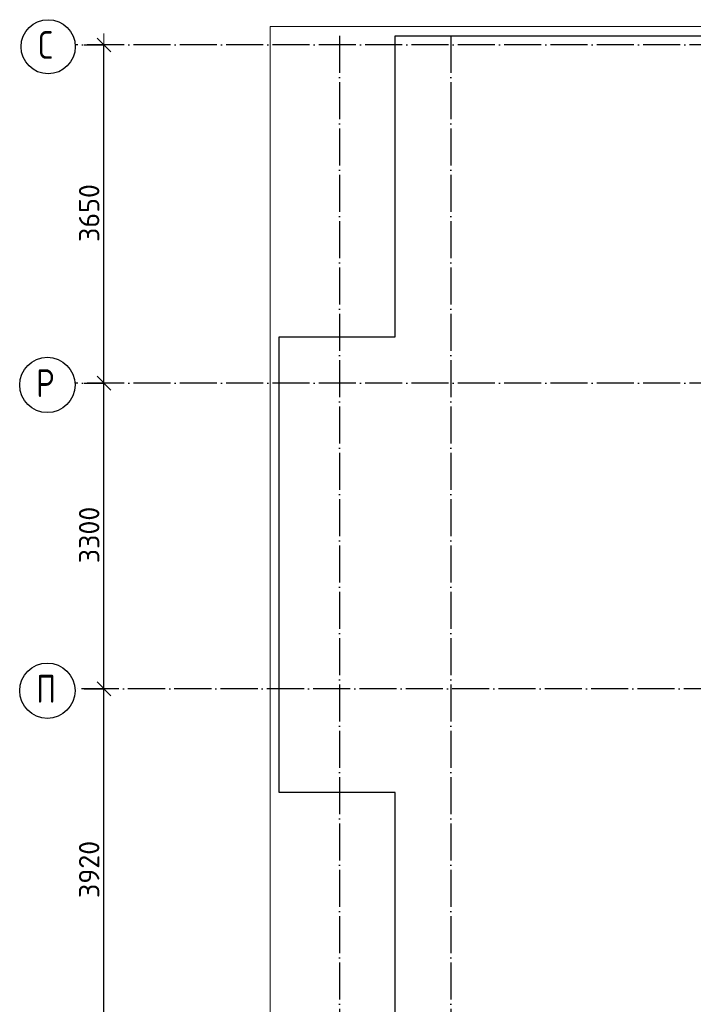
# Model space of a CAD drawing. Header units: millimetres. Extents: x -3483 to 105345, y -283423 to 72284.
# Tile 5 of 155: x 36547 to 43820, y -243864 to -233237. Entities that reach past the tile are written whole.
import ezdxf

# ---------------------------------------------------------------- set-up
doc = ezdxf.new("R2010")
doc.units = ezdxf.units.MM
doc.header["$PDMODE"] = 65
doc.linetypes.add('______11', pattern=[500, 400, -50, 0, -50])
doc.linetypes.add('______5', pattern=[1100, 800, -100, 100, -100])
for name, color, linetype, lineweight in [('Standard', 7, 'Continuous', 25), ('Размерная линия_ общее', 7, 'Continuous', 13), ('Фундамент_ общее', 7, 'Continuous', 35)]:
    doc.layers.add(name, color=color, linetype=linetype, lineweight=lineweight)
doc.layers.add('Осевая линия_ общее', color=7, linetype='______5', lineweight=13, true_color=0xa0a0a0)
doc.styles.add('ISOCPEUR', font='ISOCPEUR')
doc.dimstyles.new('DIMSTYLE_4', dxfattribs={"dimtxt": 220, "dimasz": 250, "dimexe": 0, "dimexo": 0, "dimgap": 110, "dimtad": 2, "dimdec": 0, "dimrnd": 5, "dimzin": 12, "dimdsep": 46, "dimtxsty": 'ISOCPEUR', "dimblk1": 'ALL_ML_STRICH', "dimblk2": 'ALL_ML_STRICH', "dimsah": 1, "dimcen": 0, "dimclrd": 7, "dimclre": 256, "dimclrt": 7, "dimadec": 0, "dimazin": 0, "dimtfac": 1, "dimtdec": 0, "dimtix": 1, "dimtmove": 2, "dimatfit": 3, "dimfxl": 0, "dimtzin": 0, "dimlwd": 0, "dimlwe": -3, "dimarcsym": 0})

# ---------------------------------------------------------------- blocks, each defined once
blk = doc.blocks.new('ALL_ML_STRICH')
at = {"color": 0, "linetype": 'ByBlock', "lineweight": -2}
for p, q in [((0, -0.5), (0, 0.5)), ((-1, 0), (0.5, 0)), ((-0.3, -0.3), (0.3, 0.3))]:
    blk.add_line(p, q, dxfattribs=at)
blk = doc.blocks.new('*D177')
at = {"layer": 'DEFPOINTS', "color": 7, "linetype": 'Continuous', "lineweight": 13, "transparency": 33554687}
for p in [(37142, -240460), (37142, -244380), (37457, -244380)]:
    blk.add_point(p, dxfattribs=at)
at = {"layer": 'Размерная линия_ общее', "color": 253, "linetype": 'Continuous', "lineweight": -2, "true_color": 0xa0a0a0, "transparency": 33554687}
for p, q in [((37242, -240460), (37457, -240460)), ((37242, -244380), (37457, -244380))]:
    blk.add_line(p, q, dxfattribs=at)
at = {"layer": 'Размерная линия_ общее', "color": 7, "linetype": 'Continuous', "lineweight": -2, "transparency": 33554687}
blk.add_line((37457, -244380), (37457, -240460), dxfattribs=at)
at = {"layer": 'Размерная линия_ общее', "color": 7, "linetype": 'Continuous', "lineweight": 13, "transparency": 33554687, "xscale": 250, "yscale": 250, "zscale": 250}
for p, rotation in [((37457, -240460), 90), ((37457, -244380), 270)]:
    blk.add_blockref('ALL_ML_STRICH', p, dxfattribs=dict(at, rotation=rotation))
at = {"layer": 'Размерная линия_ общее', "color": 7, "linetype": 'Continuous', "lineweight": 13, "transparency": 33554687, "insert": (37297, -242409), "char_height": 220, "width": 880, "attachment_point": 5, "rotation": 90, "style": 'ISOCPEUR'}
blk.add_mtext('\\A1;{3920}', dxfattribs=at)
blk = doc.blocks.new('*D178')
at = {"layer": 'DEFPOINTS', "color": 7, "linetype": 'Continuous', "lineweight": 13, "transparency": 33554687}
for p in [(37142, -237160), (37142, -240460), (37457, -240460)]:
    blk.add_point(p, dxfattribs=at)
at = {"layer": 'Размерная линия_ общее', "color": 253, "linetype": 'Continuous', "lineweight": -2, "true_color": 0xa0a0a0, "transparency": 33554687}
for p, q in [((37242, -237160), (37457, -237160)), ((37242, -240460), (37457, -240460))]:
    blk.add_line(p, q, dxfattribs=at)
at = {"layer": 'Размерная линия_ общее', "color": 7, "linetype": 'Continuous', "lineweight": -2, "transparency": 33554687}
blk.add_line((37457, -240460), (37457, -237160), dxfattribs=at)
at = {"layer": 'Размерная линия_ общее', "color": 7, "linetype": 'Continuous', "lineweight": 13, "transparency": 33554687, "xscale": 250, "yscale": 250, "zscale": 250}
for p, rotation in [((37457, -237160), 90), ((37457, -240460), 270)]:
    blk.add_blockref('ALL_ML_STRICH', p, dxfattribs=dict(at, rotation=rotation))
at = {"layer": 'Размерная линия_ общее', "color": 7, "linetype": 'Continuous', "lineweight": 13, "transparency": 33554687, "insert": (37297, -238799), "char_height": 220, "width": 880, "attachment_point": 5, "rotation": 90, "style": 'ISOCPEUR'}
blk.add_mtext('\\A1;{3300}', dxfattribs=at)
blk = doc.blocks.new('*D179')
at = {"layer": 'DEFPOINTS', "color": 7, "linetype": 'Continuous', "lineweight": 13, "transparency": 33554687}
for p in [(37142, -233510), (37142, -237160), (37457, -237160)]:
    blk.add_point(p, dxfattribs=at)
at = {"layer": 'Размерная линия_ общее', "color": 253, "linetype": 'Continuous', "lineweight": -2, "true_color": 0xa0a0a0, "transparency": 33554687}
for p, q in [((37242, -233510), (37457, -233510)), ((37242, -237160), (37457, -237160))]:
    blk.add_line(p, q, dxfattribs=at)
at = {"layer": 'Размерная линия_ общее', "color": 7, "linetype": 'Continuous', "lineweight": -2, "transparency": 33554687}
blk.add_line((37457, -237160), (37457, -233510), dxfattribs=at)
at = {"layer": 'Размерная линия_ общее', "color": 7, "linetype": 'Continuous', "lineweight": 13, "transparency": 33554687, "xscale": 250, "yscale": 250, "zscale": 250}
for p, rotation in [((37457, -233510), 90), ((37457, -237160), 270)]:
    blk.add_blockref('ALL_ML_STRICH', p, dxfattribs=dict(at, rotation=rotation))
at = {"layer": 'Размерная линия_ общее', "color": 7, "linetype": 'Continuous', "lineweight": 13, "transparency": 33554687, "insert": (37297, -235324), "char_height": 220, "width": 880, "attachment_point": 5, "rotation": 90, "style": 'ISOCPEUR'}
blk.add_mtext('\\A1;{3650}', dxfattribs=at)

msp = doc.modelspace()

# ---------------------------------------------------------------- linework, layer by layer
at = {"layer": 'Standard', "color": 7, "linetype": 'Continuous', "lineweight": 13, "transparency": 33554687}
msp.add_lwpolyline([(39250, -280750), (65250, -280750), (65250, -233310), (39250, -233310), (39250, -280750)], dxfattribs=at)
at = {"layer": 'Осевая линия_ общее', "color": 253, "linetype": '______11', "lineweight": -3, "true_color": 0xa0a0a0, "transparency": 33554687}
for p, q in [((40000, -233410), (40000, -282827.9)), ((41200, -233410), (41200, -282827.9)), ((54680, -233510), (37142.2, -233510)), ((54680, -237160), (37142.2, -237160)), ((56620, -240460), (37142.2, -240460))]:
    msp.add_line(p, q, dxfattribs=at)
at = {"layer": 'Осевая линия_ общее', "color": 7, "linetype": 'Continuous', "lineweight": -3, "transparency": 33554687}
for centre, radius in [((36854.6, -233529.5), 292.4), ((36846, -237179.5), 298.8), ((36846, -240479.5), 298.8)]:
    msp.add_circle(centre, radius, dxfattribs=at)
at = {"layer": 'Фундамент_ общее', "color": 7, "lineweight": 25, "transparency": 33554687}
for p, q in [((40600, -236660), (40600, -233410)), ((40600, -233410), (54500, -233410)), ((39350, -241580), (39350, -236660)), ((39350, -236660), (40600, -236660)), ((40600, -241580), (39350, -241580)), ((40600, -247180), (40600, -241580))]:
    msp.add_line(p, q, dxfattribs=at)
at = {"layer": 'Фундамент_ общее', "color": 7, "linetype": 'Continuous', "lineweight": 25, "transparency": 33554687}
for p, q in [((40600, -236660), (40600, -233410)), ((40600, -233410), (54500, -233410)), ((39350, -241580), (39350, -236660)), ((39350, -236660), (40600, -236660)), ((40600, -241580), (39350, -241580)), ((40600, -247180), (40600, -241580))]:
    msp.add_line(p, q, dxfattribs=at)

# ---------------------------------------------------------------- texts
at = {"layer": 'Осевая линия_ общее', "color": 7, "linetype": 'Continuous', "lineweight": -3, "transparency": 33554687, "char_height": 300, "attachment_point": 7, "style": 'ISOCPEUR'}
for s, insert, width in [('\\W0.78;С', (36749.6, -233660), 326.407), ('\\W0.80;Р', (36726, -237310), 359.833), ('\\W0.80;П', (36726, -240610), 359.833)]:
    msp.add_mtext(s, dxfattribs=dict(at, insert=insert, width=width))

# ---------------------------------------------------------------- dimensions: what is measured, and where the dimension line sits
at = {"layer": 'Размерная линия_ общее', "color": 7, "linetype": 'Continuous', "lineweight": 13, "transparency": 33554687}
for base, p1, p2, picture, middle in [((37457.3, -233510), (37242.2, -237160), (37242.2, -233510), '*D179', (37297.3, -235324)), ((37457.3, -237160), (37242.2, -240460), (37242.2, -237160), '*D178', (37297.3, -238799)), ((37457.3, -240460), (37242.2, -244380), (37242.2, -240460), '*D177', (37297.3, -242409))]:
    dim = msp.add_linear_dim(base=base, p1=p1, p2=p2, angle=90, dimstyle='DIMSTYLE_4', override={"dimpost": '<>', "dimclrd": 7, "dimclre": 253, "dimclrt": 7, "dimlwd": 0, "dimlwe": 65533}, dxfattribs=at)
    dim.commit()
    dim.dimension.update_dxf_attribs({"geometry": picture, "text_midpoint": middle, "dimtype": 160})

doc.saveas('drawing.dxf')
